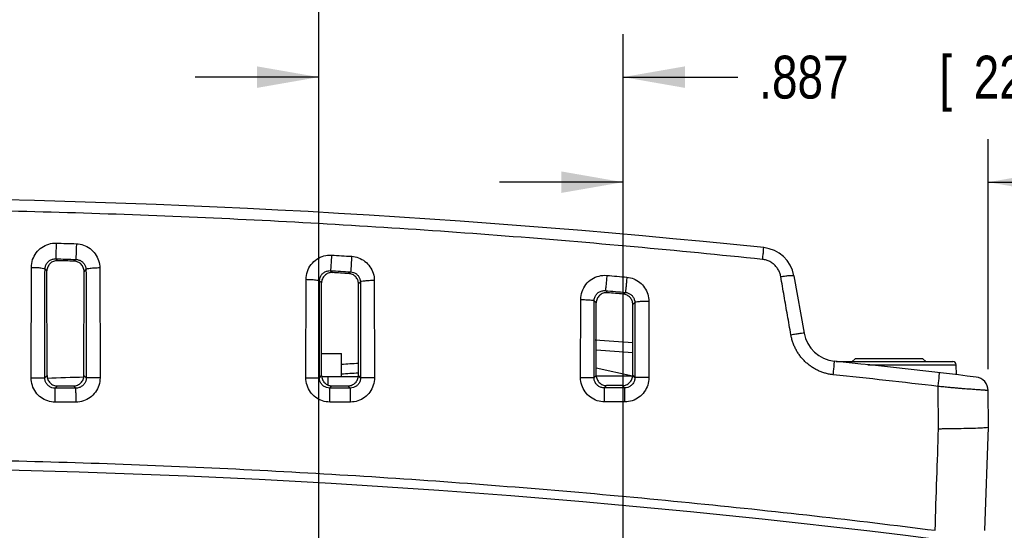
# Model space of a CAD drawing. Header units: inches. Extents: x 0 to 34, y 0 to 22.
# Tile 96 of 119: x 16.8 to 19.6, y 18.6 to 20.1. Entities that reach past the tile are written whole.
import ezdxf

# ---------------------------------------------------------------- set-up
doc = ezdxf.new("R2010")
doc.units = ezdxf.units.IN
doc.header["$LTSCALE"] = 1.87
doc.header["$MEASUREMENT"] = 0
doc.layers.get('0').update_dxf_attribs({"linetype": 'CONTINUOUS'})
doc.layers.add('DIMENSIONS', color=7, linetype='CONTINUOUS')
doc.styles.get("Standard").update_dxf_attribs({"font": 'txt', "width": 0.8})
doc.dimstyles.new('DIMSTYLE_1', dxfattribs={"dimtxt": 0.125, "dimasz": 0.18, "dimexe": 0.18, "dimexo": 0.0625, "dimgap": 0.09, "dimtad": 0, "dimtih": 1, "dimtoh": 1, "dimdec": 3, "dimzin": 4, "dimdsep": 46, "dimtxsty": 'STANDARD', "dimblk": '_FILLED', "dimblk1": '_FILLED', "dimblk2": '_FILLED', "dimcen": 0.09, "dimadec": 0, "dimazin": 0, "dimtp": 0.001, "dimtm": 0.001, "dimtfac": 1, "dimtdec": 3, "dimtofl": 0, "dimtmove": 0, "dimatfit": 3, "dimldrblk": '_FILLED', "dimfxl": 1, "dimtolj": 1, "dimtzin": 4, "dimarcsym": 0})

# ---------------------------------------------------------------- blocks, each defined once
blk = doc.blocks.new('_FILLED')
at = {"color": 0, "linetype": 'BYBLOCK'}
blk.add_solid([(0, 0), (-1, 0.174), (-1, -0.174)], dxfattribs=at)
blk = doc.blocks.new('*D5')
at = {"layer": 'DIMENSIONS', "color": 2, "linetype": 'CONTINUOUS'}
for p, q in [((16.3262, 18.2109), (16.3262, 20.5414)), ((17.6245, 17.3609), (17.6245, 20.5414)), ((16.3262, 20.4164), (15.6819, 20.4164)), ((17.6245, 20.4164), (17.9845, 20.4164))]:
    blk.add_line(p, q, dxfattribs=at)
at = {"layer": 'DIMENSIONS', "color": 2, "linetype": 'CONTINUOUS', "xscale": 0.18, "yscale": 0.18, "zscale": 0.18}
blk.add_blockref('_FILLED', (16.3262, 20.4164), dxfattribs=at)
at = {"layer": 'DIMENSIONS', "color": 2, "linetype": 'CONTINUOUS', "xscale": 0.18, "yscale": 0.18, "zscale": 0.18, "rotation": 180}
blk.add_blockref('_FILLED', (17.6245, 20.4164), dxfattribs=at)
at = {"layer": 'DIMENSIONS', "color": 2, "linetype": 'CONTINUOUS', "width": 0.8}
for s, p in [('1.298', (14.2944, 20.3539)), ('[', (14.9194, 20.3539)), ('32.98', (15.0194, 20.3539)), (']', (15.5194, 20.3539))]:
    blk.add_text(s, height=0.125, dxfattribs=at).set_placement(p)
blk = doc.blocks.new('*D6')
at = {"layer": 'DIMENSIONS', "color": 2, "linetype": 'CONTINUOUS'}
for p, q in [((17.6245, 17.3609), (17.6245, 20.0935)), ((18.5112, 17.3609), (18.5112, 20.0935)), ((17.6245, 19.9685), (17.2645, 19.9685)), ((18.5112, 19.9685), (18.8456, 19.9685))]:
    blk.add_line(p, q, dxfattribs=at)
at = {"layer": 'DIMENSIONS', "color": 2, "linetype": 'CONTINUOUS', "xscale": 0.18, "yscale": 0.18, "zscale": 0.18}
blk.add_blockref('_FILLED', (17.6245, 19.9685), dxfattribs=at)
at = {"layer": 'DIMENSIONS', "color": 2, "linetype": 'CONTINUOUS', "xscale": 0.18, "yscale": 0.18, "zscale": 0.18, "rotation": 180}
blk.add_blockref('_FILLED', (18.5112, 19.9685), dxfattribs=at)
at = {"layer": 'DIMENSIONS', "color": 2, "linetype": 'CONTINUOUS', "width": 0.8}
for s, p in [('.887', (18.9081, 19.906)), ('[', (19.4331, 19.906)), ('22.52', (19.5331, 19.906)), (']', (20.0331, 19.906))]:
    blk.add_text(s, height=0.125, dxfattribs=at).set_placement(p)
blk = doc.blocks.new('*D15')
at = {"layer": 'DIMENSIONS', "color": 2, "linetype": 'CONTINUOUS'}
for p, q in [((18.5112, 17.3609), (18.5112, 19.7873)), ((19.5753, 19.1174), (19.5753, 19.7873)), ((18.5112, 19.6623), (18.1512, 19.6623)), ((19.5753, 19.6623), (20.0291, 19.6623))]:
    blk.add_line(p, q, dxfattribs=at)
at = {"layer": 'DIMENSIONS', "color": 2, "linetype": 'CONTINUOUS', "xscale": 0.18, "yscale": 0.18, "zscale": 0.18}
blk.add_blockref('_FILLED', (18.5112, 19.6623), dxfattribs=at)
at = {"layer": 'DIMENSIONS', "color": 2, "linetype": 'CONTINUOUS', "xscale": 0.18, "yscale": 0.18, "zscale": 0.18, "rotation": 180}
blk.add_blockref('_FILLED', (19.5753, 19.6623), dxfattribs=at)
at = {"layer": 'DIMENSIONS', "color": 2, "linetype": 'CONTINUOUS', "width": 0.8}
for s, p in [('1.064', (20.0916, 19.5998)), ('[', (20.7166, 19.5998)), ('27.03', (20.8166, 19.5998)), (']', (21.3166, 19.5998))]:
    blk.add_text(s, height=0.125, dxfattribs=at).set_placement(p)

msp = doc.modelspace()

# ---------------------------------------------------------------- linework, layer by layer
at = {"color": 7, "linetype": 'CONTINUOUS'}
for p, q in [((16.8577, 19.4388), (16.8628, 19.4335)), ((16.9165, 19.4371), (16.9113, 19.4321)), ((16.7861, 19.0922), (16.7868, 19.4141)), ((16.8265, 19.4092), (16.832, 19.4035)), ((16.8324, 19.0985), (16.832, 19.4035)), ((16.94, 19.0986), (16.9403, 19.4021)), ((16.9459, 19.4074), (16.9403, 19.4021)), ((16.9861, 19.4123), (16.9868, 19.0922)), ((17.6587, 19.4044), (17.664, 19.3987)), ((17.7172, 19.4009), (17.7118, 19.3959)), ((17.5866, 19.0924), (17.5872, 19.3792)), ((17.6266, 19.3748), (17.6323, 19.3687)), ((17.7457, 19.3713), (17.74, 19.3659)), ((17.7862, 19.3756), (17.7868, 19.0925)), ((19.0093, 19.3894), (19.0387, 19.2226)), ((17.6327, 19.0988), (17.6323, 19.3687)), ((17.7397, 19.0989), (17.74, 19.3659)), ((18.4598, 19.3463), (18.4655, 19.34)), ((18.3873, 19.0929), (18.3877, 19.3202)), ((18.4269, 19.3167), (18.4329, 19.3102)), ((18.5179, 19.3411), (18.5122, 19.3359)), ((18.5862, 19.3149), (18.5866, 19.093)), ((18.4331, 19.0993), (18.4329, 19.3102)), ((18.5392, 19.0994), (18.5394, 19.306)), ((18.5454, 19.3114), (18.5394, 19.306)), ((17.6326, 19.1629), (17.6902, 19.1629)), ((17.6902, 19.0949), (17.6902, 19.1629)), ((19.1792, 19.1399), (19.1872, 19.1479)), ((19.3852, 19.1479), (19.1872, 19.1479)), ((19.3932, 19.1399), (19.3852, 19.1479)), ((18.5387, 19.0971), (18.4331, 19.1205)), ((19.1327, 19.1399), (19.472, 19.1399)), ((19.2245, 19.1302), (19.482, 19.1302)), ((19.483, 19.1011), (19.482, 19.1302)), ((16.8258, 19.0919), (16.8324, 19.0985)), ((16.9465, 19.0919), (16.94, 19.0986)), ((17.6261, 19.0922), (17.6327, 19.0988)), ((17.7389, 19.0949), (17.6335, 19.0949)), ((17.6512, 19.0949), (17.6512, 19.0712)), ((17.7462, 19.0923), (17.7397, 19.0989)), ((18.4265, 19.0927), (18.4331, 19.0993)), ((18.5387, 19.0969), (18.4336, 19.0969)), ((18.5457, 19.0928), (18.5392, 19.0994)), ((16.8558, 19.062), (16.8624, 19.0686)), ((16.9166, 19.062), (16.9099, 19.0686)), ((17.6561, 19.0623), (17.6627, 19.0689)), ((17.7163, 19.0623), (17.7097, 19.0689)), ((18.4566, 19.0627), (18.4632, 19.0694)), ((18.5158, 19.0628), (18.5092, 19.0694)), ((19.4305, 18.9428), (19.4294, 19.0671)), ((19.5762, 18.9479), (19.5753, 19.0549)), ((19.5657, 18.6468), (19.5762, 18.9479))]:
    msp.add_line(p, q, dxfattribs=at)
for centre, radius, start, end in [((16.0862, -7.9197), 27.5375, 84.09115, 95.90885), ((18.9108, 19.3721), 0.1, 10, 84.0912), ((16.6647, -4.7329), 24, 85.52018, 85.78285), ((19.1372, 19.2399), 0.1, 190, 264.1118), ((16.6647, -4.7329), 24, 83.11915, 84.11163), ((16.0862, 44.0803), 25, 273.67929, 273.79298), ((19.472, 19.1299), 0.01, 2, 90), ((16.0862, 44.0803), 25, 271.7108, 271.95727), ((19.5353, 19.0545), 0.04, 0.5, 83.1192), ((16.0862, -7.9197), 26.75, 82.80027, 97.19973)]:
    msp.add_arc(centre, radius, start, end, dxfattribs=at)
for points, knots in [([(18.9179, 19.437), (18.7932, 19.4501), (18.5432, 19.4746), (18.1673, 19.5061), (17.7902, 19.5325), (17.4123, 19.5536), (17.0338, 19.5695), (16.6549, 19.5801), (16.2758, 19.5854), (15.8966, 19.5854), (15.5175, 19.5801), (15.1386, 19.5695), (14.7601, 19.5536), (14.3821, 19.5325), (14.0051, 19.5061), (13.6292, 19.4746), (13.3792, 19.4501), (13.2545, 19.437)], [0, 0, 0, 0, 0.06631, 0.132812, 0.199446, 0.266168, 0.332946, 0.399757, 0.466584, 0.533416, 0.600244, 0.667054, 0.733832, 0.800554, 0.867189, 0.93369, 1, 1, 1, 1]), ([(16.7868, 19.4141), (16.7868, 19.4217), (16.7893, 19.4369), (16.8, 19.4572), (16.8164, 19.4731), (16.8368, 19.4829), (16.8517, 19.4849), (16.8591, 19.4847)], [0, 0, 0, 0, 0.203077, 0.405059, 0.605259, 0.803498, 1, 1, 1, 1]), ([(16.8591, 19.4847), (16.8589, 19.4791), (16.8586, 19.4686), (16.8582, 19.4547), (16.8578, 19.445), (16.8578, 19.4402), (16.8577, 19.4388)], [0, 0, 0, 0, 0.363696, 0.68629, 0.911489, 1, 1, 1, 1]), ([(16.8591, 19.4847), (16.8689, 19.4844), (16.8885, 19.4838), (16.9081, 19.4832), (16.918, 19.4829)], [0, 0, 0, 0, 0.499976, 1, 1, 1, 1]), ([(16.918, 19.4829), (16.9178, 19.4774), (16.9175, 19.4669), (16.9171, 19.453), (16.9166, 19.4433), (16.9166, 19.4385), (16.9165, 19.4371)], [0, 0, 0, 0, 0.363744, 0.686329, 0.911502, 1, 1, 1, 1]), ([(16.918, 19.4829), (16.9251, 19.4827), (16.9393, 19.48), (16.9585, 19.4697), (16.9738, 19.454), (16.9838, 19.4342), (16.9861, 19.4196), (16.9861, 19.4123)], [0, 0, 0, 0, 0.196972, 0.395163, 0.595345, 0.797412, 1, 1, 1, 1]), ([(18.9179, 19.437), (18.9184, 19.4415), (18.9189, 19.4495), (18.9209, 19.461), (18.9197, 19.4663), (18.9219, 19.4715), (18.9211, 19.4715)], [0, 0, 0, 0, 0.392135, 0.714601, 0.92621, 1, 1, 1, 1]), ([(16.8265, 19.4092), (16.8265, 19.4124), (16.8276, 19.4188), (16.8323, 19.4274), (16.8394, 19.434), (16.8481, 19.4381), (16.8545, 19.4389), (16.8577, 19.4388)], [0, 0, 0, 0, 0.201006, 0.401794, 0.602118, 0.801655, 1, 1, 1, 1]), ([(16.8628, 19.4335), (16.8589, 19.4336), (16.8508, 19.4322), (16.8405, 19.4256), (16.8336, 19.4155), (16.832, 19.4075), (16.832, 19.4035)], [0, 0, 0, 0, 0.250288, 0.500445, 0.750352, 1, 1, 1, 1]), ([(16.8577, 19.4388), (16.8675, 19.4386), (16.8871, 19.438), (16.9067, 19.4374), (16.9165, 19.4371)], [0, 0, 0, 0, 0.499997, 1, 1, 1, 1]), ([(16.9113, 19.4321), (16.9032, 19.4323), (16.8871, 19.4328), (16.8709, 19.4333), (16.8628, 19.4335)], [0, 0, 0, 0, 0.500001, 1, 1, 1, 1]), ([(16.9403, 19.4021), (16.9403, 19.4059), (16.9388, 19.4137), (16.9324, 19.4235), (16.9228, 19.4303), (16.9151, 19.432), (16.9113, 19.4321)], [0, 0, 0, 0, 0.250726, 0.501166, 0.751073, 1, 1, 1, 1]), ([(16.9165, 19.4371), (16.9195, 19.437), (16.9256, 19.4359), (16.9339, 19.4316), (16.9405, 19.425), (16.9448, 19.4167), (16.9458, 19.4105), (16.9459, 19.4074)], [0, 0, 0, 0, 0.198806, 0.398206, 0.598483, 0.799421, 1, 1, 1, 1]), ([(17.5872, 19.3792), (17.5872, 19.3869), (17.5898, 19.4024), (17.6009, 19.423), (17.6178, 19.4389), (17.6388, 19.4485), (17.654, 19.4501), (17.6615, 19.4497)], [0, 0, 0, 0, 0.202978, 0.404843, 0.604973, 0.803261, 1, 1, 1, 1]), ([(17.6615, 19.4497), (17.6612, 19.4442), (17.6605, 19.4338), (17.6598, 19.42), (17.6589, 19.4105), (17.6589, 19.4057), (17.6587, 19.4044)], [0, 0, 0, 0, 0.364652, 0.687043, 0.911706, 1, 1, 1, 1]), ([(17.6615, 19.4497), (17.6713, 19.4491), (17.6908, 19.4479), (17.7104, 19.4468), (17.7202, 19.4462)], [0, 0, 0, 0, 0.499961, 1, 1, 1, 1]), ([(17.7202, 19.4462), (17.7198, 19.4407), (17.7192, 19.4303), (17.7185, 19.4165), (17.7175, 19.407), (17.7175, 19.4022), (17.7172, 19.4009)], [0, 0, 0, 0, 0.364747, 0.687118, 0.911728, 1, 1, 1, 1]), ([(17.7202, 19.4462), (17.7271, 19.4458), (17.741, 19.4428), (17.7596, 19.4323), (17.7744, 19.4166), (17.784, 19.3971), (17.7862, 19.3827), (17.7862, 19.3756)], [0, 0, 0, 0, 0.197076, 0.395315, 0.595469, 0.797471, 1, 1, 1, 1]), ([(18.9709, 19.387), (18.9705, 19.3889), (18.9697, 19.3925), (18.968, 19.3979), (18.9658, 19.4031), (18.9632, 19.408), (18.9601, 19.4127), (18.9566, 19.4171), (18.9527, 19.4211), (18.9484, 19.4247), (18.9439, 19.428), (18.9391, 19.4307), (18.934, 19.4331), (18.9288, 19.4349), (18.9234, 19.4363), (18.9198, 19.4368), (18.9179, 19.437)], [0, 0, 0, 0, 0.072037, 0.14403, 0.215948, 0.287749, 0.359438, 0.431019, 0.502498, 0.573873, 0.645105, 0.7162, 0.787255, 0.858261, 0.929165, 1, 1, 1, 1]), ([(16.7868, 19.4141), (16.7917, 19.414), (16.8008, 19.4138), (16.8134, 19.4129), (16.8209, 19.4114), (16.8261, 19.4105), (16.8265, 19.4092)], [0, 0, 0, 0, 0.369532, 0.685756, 0.904458, 1, 1, 1, 1]), ([(16.8258, 19.0919), (16.8258, 19.1275), (16.8259, 19.1983), (16.8261, 19.304), (16.8263, 19.3743), (16.8265, 19.4092)], [0, 0, 0, 0, 0.336112, 0.669446, 1, 1, 1, 1]), ([(16.9861, 19.4123), (16.9811, 19.4122), (16.9719, 19.412), (16.9591, 19.4112), (16.9516, 19.4097), (16.9462, 19.4087), (16.9459, 19.4074)], [0, 0, 0, 0, 0.368716, 0.685229, 0.904449, 1, 1, 1, 1]), ([(16.9459, 19.4074), (16.946, 19.3727), (16.9462, 19.3029), (16.9465, 19.1977), (16.9465, 19.1273), (16.9465, 19.0919)], [0, 0, 0, 0, 0.330536, 0.663833, 1, 1, 1, 1]), ([(17.6266, 19.3748), (17.6266, 19.3781), (17.6278, 19.3846), (17.6326, 19.3933), (17.6399, 19.3999), (17.6489, 19.4039), (17.6554, 19.4046), (17.6587, 19.4044)], [0, 0, 0, 0, 0.200929, 0.401587, 0.601826, 0.801413, 1, 1, 1, 1]), ([(17.664, 19.3987), (17.66, 19.3989), (17.6517, 19.3977), (17.6411, 19.3912), (17.634, 19.381), (17.6323, 19.3728), (17.6323, 19.3687)], [0, 0, 0, 0, 0.25043, 0.500546, 0.750364, 1, 1, 1, 1]), ([(17.6587, 19.4044), (17.6684, 19.4038), (17.6879, 19.4027), (17.7075, 19.4015), (17.7172, 19.4009)], [0, 0, 0, 0, 0.499981, 1, 1, 1, 1]), ([(17.7118, 19.3959), (17.7039, 19.3963), (17.6879, 19.3973), (17.672, 19.3982), (17.664, 19.3987)], [0, 0, 0, 0, 0.500002, 1, 1, 1, 1]), ([(17.7172, 19.4009), (17.7202, 19.4008), (17.7262, 19.3995), (17.7342, 19.3951), (17.7405, 19.3885), (17.7447, 19.3803), (17.7457, 19.3743), (17.7457, 19.3713)], [0, 0, 0, 0, 0.198838, 0.398201, 0.598419, 0.799345, 1, 1, 1, 1]), ([(17.5872, 19.3792), (17.5921, 19.3791), (17.6011, 19.3789), (17.6137, 19.3782), (17.621, 19.3767), (17.6262, 19.376), (17.6266, 19.3748)], [0, 0, 0, 0, 0.371022, 0.687839, 0.90628, 1, 1, 1, 1]), ([(17.6261, 19.0922), (17.6261, 19.1238), (17.6261, 19.1869), (17.6263, 19.2811), (17.6265, 19.3436), (17.6266, 19.3748)], [0, 0, 0, 0, 0.33589, 0.669223, 1, 1, 1, 1]), ([(17.74, 19.3659), (17.74, 19.3697), (17.7386, 19.3773), (17.7324, 19.387), (17.723, 19.3938), (17.7156, 19.3956), (17.7118, 19.3959)], [0, 0, 0, 0, 0.250684, 0.501174, 0.751134, 1, 1, 1, 1]), ([(17.7862, 19.3756), (17.7812, 19.3756), (17.7719, 19.3753), (17.7591, 19.3747), (17.7515, 19.3731), (17.7461, 19.3725), (17.7457, 19.3713)], [0, 0, 0, 0, 0.369348, 0.686724, 0.906209, 1, 1, 1, 1]), ([(17.7457, 19.3713), (17.7458, 19.3405), (17.746, 19.2787), (17.7462, 19.1857), (17.7462, 19.1235), (17.7462, 19.0923)], [0, 0, 0, 0, 0.330761, 0.664049, 1, 1, 1, 1]), ([(18.3877, 19.3202), (18.3877, 19.3281), (18.3904, 19.3439), (18.4018, 19.3648), (18.4193, 19.3808), (18.4408, 19.3901), (18.4564, 19.3913), (18.464, 19.3906)], [0, 0, 0, 0, 0.202884, 0.404575, 0.604584, 0.802934, 1, 1, 1, 1]), ([(18.464, 19.3906), (18.4636, 19.3852), (18.4626, 19.375), (18.4616, 19.3615), (18.4602, 19.3522), (18.4602, 19.3475), (18.4598, 19.3463)], [0, 0, 0, 0, 0.366233, 0.688274, 0.912043, 1, 1, 1, 1]), ([(18.464, 19.3906), (18.4737, 19.3898), (18.4931, 19.388), (18.5126, 19.3863), (18.5223, 19.3854)], [0, 0, 0, 0, 0.499965, 1, 1, 1, 1]), ([(18.5223, 19.3854), (18.5218, 19.38), (18.5208, 19.3698), (18.5198, 19.3563), (18.5183, 19.3471), (18.5184, 19.3423), (18.5179, 19.3411)], [0, 0, 0, 0, 0.366371, 0.688381, 0.912071, 1, 1, 1, 1]), ([(18.5223, 19.3854), (18.5291, 19.3848), (18.5426, 19.3815), (18.5606, 19.3708), (18.5749, 19.3552), (18.5841, 19.336), (18.5862, 19.3219), (18.5862, 19.3149)], [0, 0, 0, 0, 0.19723, 0.395538, 0.595656, 0.797562, 1, 1, 1, 1]), ([(18.9709, 19.387), (18.9757, 19.3878), (18.9845, 19.3891), (18.9969, 19.3906), (19.0036, 19.3905), (19.0091, 19.3905), (19.0093, 19.3894)], [0, 0, 0, 0, 0.380463, 0.700452, 0.915225, 1, 1, 1, 1]), ([(19.0003, 19.2177), (18.997, 19.2366), (18.9904, 19.2743), (18.9806, 19.3308), (18.9741, 19.3683), (18.9709, 19.387)], [0, 0, 0, 0, 0.335088, 0.668491, 1, 1, 1, 1]), ([(18.4269, 19.3167), (18.4269, 19.32), (18.4281, 19.3267), (18.433, 19.3355), (18.4405, 19.3422), (18.4498, 19.3461), (18.4565, 19.3466), (18.4598, 19.3463)], [0, 0, 0, 0, 0.200927, 0.401423, 0.601516, 0.801143, 1, 1, 1, 1]), ([(18.4598, 19.3463), (18.4694, 19.3454), (18.4888, 19.3437), (18.5082, 19.342), (18.5179, 19.3411)], [0, 0, 0, 0, 0.500007, 1, 1, 1, 1]), ([(18.3877, 19.3202), (18.3926, 19.3202), (18.4016, 19.3199), (18.414, 19.3195), (18.4212, 19.3181), (18.4264, 19.3178), (18.4269, 19.3167)], [0, 0, 0, 0, 0.373051, 0.690831, 0.909021, 1, 1, 1, 1]), ([(18.4265, 19.0927), (18.4265, 19.1177), (18.4265, 19.1677), (18.4267, 19.2423), (18.4268, 19.292), (18.4269, 19.3167)], [0, 0, 0, 0, 0.335483, 0.668814, 1, 1, 1, 1]), ([(18.4655, 19.34), (18.4613, 19.3404), (18.4529, 19.3394), (18.442, 19.3329), (18.4346, 19.3226), (18.4329, 19.3143), (18.4329, 19.3102)], [0, 0, 0, 0, 0.250579, 0.500654, 0.750379, 1, 1, 1, 1]), ([(18.5122, 19.3359), (18.5044, 19.3366), (18.4888, 19.338), (18.4732, 19.3394), (18.4655, 19.34)], [0, 0, 0, 0, 0.500003, 1, 1, 1, 1]), ([(18.5394, 19.306), (18.5394, 19.3097), (18.538, 19.3171), (18.5321, 19.3267), (18.5231, 19.3335), (18.5158, 19.3356), (18.5122, 19.3359)], [0, 0, 0, 0, 0.250638, 0.501179, 0.751193, 1, 1, 1, 1]), ([(18.5179, 19.3411), (18.5208, 19.3409), (18.5266, 19.3395), (18.5343, 19.335), (18.5405, 19.3284), (18.5444, 19.3203), (18.5454, 19.3144), (18.5454, 19.3114)], [0, 0, 0, 0, 0.198894, 0.398215, 0.598353, 0.799253, 1, 1, 1, 1]), ([(18.5862, 19.3149), (18.5811, 19.3149), (18.5718, 19.3146), (18.5589, 19.3143), (18.5513, 19.3128), (18.5459, 19.3126), (18.5454, 19.3114)], [0, 0, 0, 0, 0.37044, 0.68901, 0.908782, 1, 1, 1, 1]), ([(18.5454, 19.3114), (18.5455, 19.2873), (18.5456, 19.2389), (18.5457, 19.166), (18.5457, 19.1172), (18.5457, 19.0928)], [0, 0, 0, 0, 0.331164, 0.664437, 1, 1, 1, 1]), ([(19.0003, 19.2177), (19.0052, 19.2185), (19.0139, 19.2198), (19.0266, 19.2223), (19.0328, 19.2218), (19.0385, 19.2236), (19.0387, 19.2226)], [0, 0, 0, 0, 0.384122, 0.707315, 0.922669, 1, 1, 1, 1]), ([(19.1238, 19.101), (19.1201, 19.1014), (19.1126, 19.1025), (19.1016, 19.1051), (19.0908, 19.1085), (19.0804, 19.1128), (19.0703, 19.118), (19.0606, 19.1239), (19.0515, 19.1306), (19.0429, 19.1381), (19.0349, 19.1462), (19.0276, 19.1549), (19.021, 19.1643), (19.0151, 19.1742), (19.0101, 19.1846), (19.0059, 19.1954), (19.0026, 19.2064), (19.0009, 19.2139), (19.0003, 19.2177)], [0, 0, 0, 0, 0.061855, 0.123833, 0.185902, 0.247997, 0.310044, 0.372101, 0.434265, 0.496528, 0.558861, 0.621235, 0.683878, 0.747016, 0.810503, 0.87402, 0.937273, 1, 1, 1, 1]), ([(19.1238, 19.101), (19.1244, 19.1061), (19.125, 19.1151), (19.127, 19.1282), (19.1258, 19.1344), (19.1279, 19.1404), (19.1269, 19.1405)], [0, 0, 0, 0, 0.383257, 0.707292, 0.923566, 1, 1, 1, 1]), ([(16.8561, 19.0213), (16.8488, 19.0213), (16.8341, 19.0236), (16.8143, 19.0338), (16.7986, 19.0496), (16.7884, 19.0697), (16.786, 19.0847), (16.7861, 19.0922)], [0, 0, 0, 0, 0.197952, 0.396196, 0.595756, 0.797072, 1, 1, 1, 1]), ([(16.7861, 19.0922), (16.791, 19.0922), (16.8002, 19.0921), (16.8124, 19.0922), (16.8206, 19.0919), (16.8247, 19.0921), (16.8258, 19.0919)], [0, 0, 0, 0, 0.37524, 0.695385, 0.914172, 1, 1, 1, 1]), ([(16.8558, 19.062), (16.8527, 19.062), (16.8464, 19.0629), (16.8379, 19.0672), (16.8311, 19.0739), (16.8268, 19.0824), (16.8258, 19.0888), (16.8258, 19.0919)], [0, 0, 0, 0, 0.199461, 0.398489, 0.597928, 0.798334, 1, 1, 1, 1]), ([(16.8324, 19.0985), (16.8324, 19.0946), (16.834, 19.0868), (16.8407, 19.0768), (16.8507, 19.0702), (16.8585, 19.0686), (16.8624, 19.0686)], [0, 0, 0, 0, 0.250091, 0.500405, 0.750507, 1, 1, 1, 1]), ([(16.9099, 19.0686), (16.9139, 19.0686), (16.9217, 19.0702), (16.9317, 19.0769), (16.9384, 19.0868), (16.94, 19.0947), (16.94, 19.0986)], [0, 0, 0, 0, 0.250458, 0.500921, 0.750902, 1, 1, 1, 1]), ([(16.9465, 19.0919), (16.9465, 19.0888), (16.9456, 19.0825), (16.9412, 19.074), (16.9344, 19.0672), (16.9259, 19.063), (16.9197, 19.062), (16.9166, 19.062)], [0, 0, 0, 0, 0.201124, 0.402061, 0.601897, 0.801108, 1, 1, 1, 1]), ([(16.9868, 19.0922), (16.9868, 19.0848), (16.9845, 19.0698), (16.9743, 19.0497), (16.9585, 19.0338), (16.9387, 19.0236), (16.9241, 19.0213), (16.9168, 19.0213)], [0, 0, 0, 0, 0.202879, 0.404528, 0.604311, 0.802606, 1, 1, 1, 1]), ([(16.9868, 19.0922), (16.9818, 19.0922), (16.9725, 19.0922), (16.9602, 19.0922), (16.9518, 19.0919), (16.9477, 19.0922), (16.9465, 19.092)], [0, 0, 0, 0, 0.374277, 0.694634, 0.913955, 1, 1, 1, 1]), ([(17.6566, 19.0215), (17.6493, 19.0215), (17.6347, 19.0239), (17.6149, 19.034), (17.5991, 19.0499), (17.5889, 19.07), (17.5866, 19.085), (17.5866, 19.0924)], [0, 0, 0, 0, 0.19802, 0.396302, 0.595857, 0.797127, 1, 1, 1, 1]), ([(17.5866, 19.0924), (17.5915, 19.0924), (17.6007, 19.0924), (17.6127, 19.0925), (17.6209, 19.0922), (17.6249, 19.0924), (17.6261, 19.0922)], [0, 0, 0, 0, 0.375716, 0.695755, 0.914277, 1, 1, 1, 1]), ([(17.6561, 19.0623), (17.653, 19.0623), (17.6467, 19.0632), (17.6382, 19.0675), (17.6314, 19.0742), (17.627, 19.0827), (17.626, 19.089), (17.6261, 19.0922)], [0, 0, 0, 0, 0.199574, 0.398656, 0.598078, 0.798413, 1, 1, 1, 1]), ([(17.6327, 19.0988), (17.6327, 19.0949), (17.6343, 19.087), (17.641, 19.0771), (17.6509, 19.0704), (17.6588, 19.0689), (17.6627, 19.0689)], [0, 0, 0, 0, 0.250045, 0.500335, 0.750446, 1, 1, 1, 1]), ([(17.7097, 19.0689), (17.7136, 19.0689), (17.7215, 19.0705), (17.7314, 19.0772), (17.7381, 19.0871), (17.7397, 19.095), (17.7397, 19.0989)], [0, 0, 0, 0, 0.250408, 0.500866, 0.750869, 1, 1, 1, 1]), ([(17.7462, 19.0923), (17.7462, 19.0891), (17.7452, 19.0828), (17.7409, 19.0743), (17.7341, 19.0676), (17.7256, 19.0633), (17.7194, 19.0623), (17.7163, 19.0623)], [0, 0, 0, 0, 0.201169, 0.402167, 0.602016, 0.801177, 1, 1, 1, 1]), ([(17.7868, 19.0925), (17.7868, 19.0851), (17.7844, 19.0701), (17.7743, 19.05), (17.7585, 19.0341), (17.7387, 19.0239), (17.7241, 19.0216), (17.7168, 19.0216)], [0, 0, 0, 0, 0.202951, 0.404638, 0.604421, 0.802676, 1, 1, 1, 1]), ([(17.7868, 19.0925), (17.7817, 19.0925), (17.7724, 19.0925), (17.76, 19.0926), (17.7516, 19.0922), (17.7474, 19.0925), (17.7462, 19.0923)], [0, 0, 0, 0, 0.373791, 0.694253, 0.913844, 1, 1, 1, 1]), ([(18.4574, 19.022), (18.4501, 19.022), (18.4354, 19.0243), (18.4156, 19.0345), (18.3998, 19.0504), (18.3897, 19.0705), (18.3873, 19.0854), (18.3873, 19.0929)], [0, 0, 0, 0, 0.198089, 0.396408, 0.595958, 0.79718, 1, 1, 1, 1]), ([(18.3873, 19.0929), (18.3922, 19.0929), (18.4013, 19.0928), (18.4133, 19.0929), (18.4214, 19.0926), (18.4254, 19.0928), (18.4265, 19.0927)], [0, 0, 0, 0, 0.376188, 0.696121, 0.914381, 1, 1, 1, 1]), ([(18.4566, 19.0627), (18.4534, 19.0627), (18.4471, 19.0637), (18.4386, 19.068), (18.4319, 19.0747), (18.4275, 19.0832), (18.4265, 19.0895), (18.4265, 19.0927)], [0, 0, 0, 0, 0.19969, 0.398827, 0.598232, 0.798491, 1, 1, 1, 1]), ([(18.4331, 19.0993), (18.4331, 19.0954), (18.4347, 19.0875), (18.4414, 19.0775), (18.4514, 19.0709), (18.4593, 19.0694), (18.4632, 19.0694)], [0, 0, 0, 0, 0.249995, 0.50026, 0.750381, 1, 1, 1, 1]), ([(18.5092, 19.0694), (18.5131, 19.0694), (18.521, 19.071), (18.5309, 19.0777), (18.5376, 19.0876), (18.5392, 19.0955), (18.5392, 19.0994)], [0, 0, 0, 0, 0.250362, 0.500815, 0.75084, 1, 1, 1, 1]), ([(18.5457, 19.0928), (18.5457, 19.0896), (18.5447, 19.0833), (18.5404, 19.0748), (18.5336, 19.068), (18.5252, 19.0638), (18.5189, 19.0628), (18.5158, 19.0628)], [0, 0, 0, 0, 0.201233, 0.402295, 0.602159, 0.801277, 1, 1, 1, 1]), ([(18.5866, 19.093), (18.5866, 19.0856), (18.5842, 19.0706), (18.574, 19.0505), (18.5583, 19.0346), (18.5385, 19.0244), (18.5239, 19.0221), (18.5166, 19.022)], [0, 0, 0, 0, 0.203034, 0.404756, 0.604536, 0.80275, 1, 1, 1, 1]), ([(18.5866, 19.093), (18.5815, 19.093), (18.572, 19.093), (18.5596, 19.0931), (18.5511, 19.0927), (18.5469, 19.093), (18.5457, 19.0928)], [0, 0, 0, 0, 0.373301, 0.693869, 0.913731, 1, 1, 1, 1]), ([(19.4294, 19.0671), (19.3786, 19.0731), (19.2768, 19.0847), (19.1749, 19.0957), (19.1238, 19.101)], [0, 0, 0, 0, 0.499321, 1, 1, 1, 1]), ([(19.4294, 19.0671), (19.43, 19.0721), (19.4308, 19.0812), (19.4329, 19.0945), (19.4318, 19.1008), (19.4339, 19.1068), (19.4329, 19.1069)], [0, 0, 0, 0, 0.3823, 0.706439, 0.923174, 1, 1, 1, 1]), ([(16.8561, 19.0213), (16.8561, 19.0263), (16.856, 19.0357), (16.8561, 19.0482), (16.8557, 19.0566), (16.856, 19.0608), (16.8558, 19.062)], [0, 0, 0, 0, 0.373474, 0.694003, 0.913769, 1, 1, 1, 1]), ([(16.9166, 19.062), (16.9064, 19.062), (16.8862, 19.062), (16.8659, 19.062), (16.8558, 19.062)], [0, 0, 0, 0, 0.500034, 1, 1, 1, 1]), ([(16.8624, 19.0686), (16.8703, 19.0686), (16.8862, 19.0686), (16.902, 19.0686), (16.9099, 19.0686)], [0, 0, 0, 0, 0.500001, 1, 1, 1, 1]), ([(16.9168, 19.0213), (16.9168, 19.0263), (16.9168, 19.0358), (16.9169, 19.0482), (16.9165, 19.0566), (16.9168, 19.0609), (16.9166, 19.062)], [0, 0, 0, 0, 0.373471, 0.693998, 0.913763, 1, 1, 1, 1]), ([(17.6566, 19.0215), (17.6566, 19.0266), (17.6565, 19.036), (17.6567, 19.0485), (17.656, 19.0569), (17.6565, 19.0612), (17.6561, 19.0623)], [0, 0, 0, 0, 0.373422, 0.693912, 0.913673, 1, 1, 1, 1]), ([(17.7163, 19.0623), (17.7062, 19.0623), (17.6862, 19.0623), (17.6661, 19.0623), (17.6561, 19.0623)], [0, 0, 0, 0, 0.50002, 1, 1, 1, 1]), ([(17.6627, 19.0689), (17.6705, 19.0689), (17.6862, 19.0689), (17.7018, 19.0689), (17.7097, 19.0689)], [0, 0, 0, 0, 0.5, 1, 1, 1, 1]), ([(17.7168, 19.0216), (17.7168, 19.0266), (17.7167, 19.036), (17.7169, 19.0485), (17.7162, 19.0569), (17.7167, 19.0612), (17.7163, 19.0623)], [0, 0, 0, 0, 0.373416, 0.693902, 0.913663, 1, 1, 1, 1]), ([(18.5158, 19.0628), (18.5059, 19.0628), (18.4862, 19.0628), (18.4664, 19.0627), (18.4566, 19.0627)], [0, 0, 0, 0, 0.50002, 1, 1, 1, 1]), ([(18.4574, 19.022), (18.4574, 19.0271), (18.4572, 19.0365), (18.4574, 19.049), (18.4565, 19.0572), (18.4571, 19.0617), (18.4566, 19.0627)], [0, 0, 0, 0, 0.373334, 0.693758, 0.913513, 1, 1, 1, 1]), ([(18.5092, 19.0694), (18.5015, 19.0694), (18.4862, 19.0694), (18.4708, 19.0694), (18.4632, 19.0694)], [0, 0, 0, 0, 0.500001, 1, 1, 1, 1]), ([(18.5166, 19.022), (18.5166, 19.0271), (18.5165, 19.0365), (18.5167, 19.0491), (18.5157, 19.0573), (18.5164, 19.0618), (18.5158, 19.0628)], [0, 0, 0, 0, 0.373326, 0.693743, 0.913497, 1, 1, 1, 1]), ([(19.5753, 19.0549), (19.5751, 19.0549), (19.5747, 19.0549), (19.5736, 19.055), (19.5718, 19.0552), (19.5692, 19.0554), (19.5658, 19.0557), (19.5617, 19.056), (19.5571, 19.0563), (19.5519, 19.0567), (19.5462, 19.0571), (19.5399, 19.0575), (19.533, 19.058), (19.5254, 19.0586), (19.5171, 19.0592), (19.5078, 19.0599), (19.4976, 19.0607), (19.4863, 19.0617), (19.474, 19.0628), (19.4605, 19.064), (19.4455, 19.0655), (19.435, 19.0665), (19.4294, 19.0671)], [0, 0, 0, 0, 0.002273, 0.009468, 0.022023, 0.0401, 0.063449, 0.091465, 0.12338, 0.158792, 0.197861, 0.240862, 0.288101, 0.339919, 0.396714, 0.459645, 0.530066, 0.607368, 0.691177, 0.783181, 0.88542, 1, 1, 1, 1]), ([(16.9168, 19.0213), (16.9067, 19.0213), (16.8865, 19.0213), (16.8662, 19.0213), (16.8561, 19.0213)], [0, 0, 0, 0, 0.5, 1, 1, 1, 1]), ([(17.7168, 19.0216), (17.7068, 19.0216), (17.6867, 19.0215), (17.6667, 19.0215), (17.6566, 19.0215)], [0, 0, 0, 0, 0.5, 1, 1, 1, 1]), ([(18.5166, 19.022), (18.5067, 19.022), (18.487, 19.022), (18.4672, 19.022), (18.4574, 19.022)], [0, 0, 0, 0, 0.500001, 1, 1, 1, 1]), ([(19.4207, 18.6477), (19.4223, 18.6982), (19.4256, 18.7965), (19.4289, 18.8949), (19.4305, 18.9428)], [0, 0, 0, 0, 0.513142, 1, 1, 1, 1]), ([(19.5762, 18.9479), (19.5755, 18.9475), (19.5723, 18.9463), (19.5636, 18.9462), (19.548, 18.945), (19.5247, 18.9445), (19.4955, 18.9437), (19.4742, 18.9434), (19.4629, 18.9433)], [0, 0, 0, 0, 0.019433, 0.08964, 0.227451, 0.436028, 0.702892, 1, 1, 1, 1]), ([(12.7517, 18.6477), (12.8722, 18.663), (13.1144, 18.692), (13.4795, 18.7306), (13.8476, 18.7643), (14.2181, 18.7931), (14.5905, 18.8168), (14.9645, 18.8353), (15.3396, 18.8485), (15.7154, 18.8564), (16.0915, 18.859), (16.4677, 18.8563), (16.8435, 18.8482), (17.2185, 18.8348), (17.5925, 18.8162), (17.9649, 18.7924), (18.3353, 18.7634), (18.7034, 18.7295), (19.065, 18.6911), (19.3037, 18.6625), (19.4207, 18.6477)], [0, 0, 0, 0, 0.054496, 0.109427, 0.164722, 0.220316, 0.276147, 0.332159, 0.388303, 0.444531, 0.5008, 0.557069, 0.613296, 0.669436, 0.725444, 0.781269, 0.836855, 0.892141, 0.947101, 1, 1, 1, 1])]:
    msp.add_open_spline(points, degree=3, knots=knots, dxfattribs=at)
for points in [[(18.5393, 19.1648), (18.5039, 19.1676), (18.4685, 19.1703), (18.4331, 19.1729)], [(17.7393, 19.106), (17.723, 19.1049), (17.7067, 19.1038), (17.6905, 19.1028)], [(19.4415, 18.943), (19.4378, 18.9429), (19.4341, 18.9429), (19.4305, 18.9428)], [(19.4629, 18.9433), (19.4558, 18.9432), (19.4487, 18.9431), (19.4415, 18.943)]]:
    msp.add_open_spline(points, degree=3, dxfattribs=at)

# ---------------------------------------------------------------- dimensions: what is measured, and where the dimension line sits
at = {"layer": 'DIMENSIONS', "color": 2, "linetype": 'CONTINUOUS'}
for base, p1, p2, picture, middle in [((16.3262, 20.4164), (17.6245, 17.3609), (16.3262, 18.2109), '*D5', (14.9569, 20.4164)), ((17.6245, 19.9685), (18.5112, 17.3609), (17.6245, 17.3609), '*D6', (19.5206, 19.9685))]:
    dim = msp.add_linear_dim(base=base, p1=p1, p2=p2, angle=180, dimstyle='DIMSTYLE_1', dxfattribs=at)
    dim.commit()
    dim.dimension.update_dxf_attribs({"geometry": picture, "text_midpoint": middle, "dimtype": 160})
dim = msp.add_linear_dim(base=(19.5753, 19.6623), p1=(18.5112, 17.3609), p2=(19.5753, 19.1174), dimstyle='DIMSTYLE_1', dxfattribs=at)
dim.commit()
dim.dimension.update_dxf_attribs({"geometry": '*D15', "text_midpoint": (20.7541, 19.6623), "dimtype": 160})

doc.saveas('drawing.dxf')
